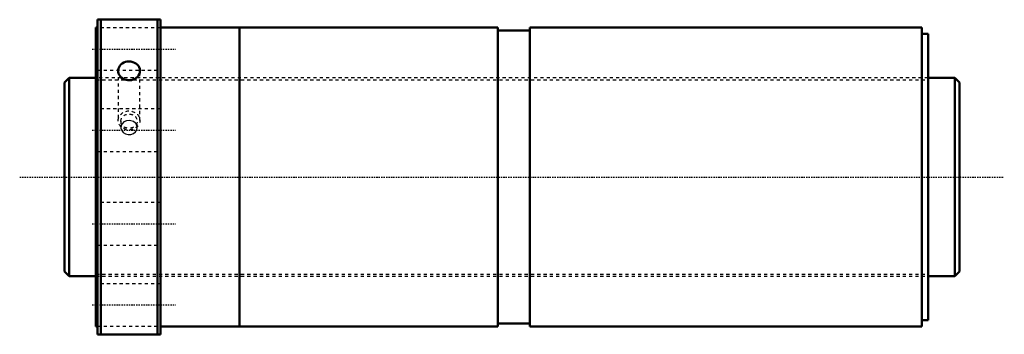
# Model space of a CAD drawing. Header units: millimetres. Extents: x -24 to 288, y -50 to 50.
import ezdxf

# ---------------------------------------------------------------- set-up
doc = ezdxf.new("R2010")
doc.units = ezdxf.units.MM
doc.linetypes.add('Center', pattern=[1.5, 0.45, -0.5, 0.05, -0.5])
doc.linetypes.add('Dashed', pattern=[2, 1, -1])
for name, color, linetype, lineweight in [('2d ConnectionPoints', 7, 'Continuous', 50), ('AM_0', 7, 'Continuous', 50), ('AM_5', 3, 'Continuous', 25), ('AM_7', 7, 'Center', 25), ('AM_9', 6, 'Dashed', 25)]:
    doc.layers.add(name, color=color, linetype=linetype, lineweight=lineweight)

# ---------------------------------------------------------------- blocks, each defined once
blk = doc.blocks.new('1_SDAN6330VX_4_nut_0_in_SDAN6330VX_4G0_284LC0_0G000__4')
at = {"layer": 'AM_0'}
for p, q in [((0.5, 50), (20.5, 50)), ((0.5, 50), (0.5, -50)), ((1.5, 50), (1.5, -50)), ((19.5, 50), (19.5, -50)), ((20.5, 50), (20.5, -50)), ((0, 47.5), (0, -47.5)), ((0.5, 47.5), (0, 47.5)), ((45.5, 47.5), (20.5, 47.5)), ((45.5, 47.5), (45.5, -47.5)), ((45.53, 47.5), (45.53, -47.5)), ((127.5, 47.5), (45.53, 47.5)), ((127.5, 47.5), (127.5, -47.5)), ((137.7, 47.5), (137.7, -47.5)), ((262, 47.5), (137.7, 47.5)), ((262, 47.5), (262, -47.5)), ((45.53, 46.5), (45.5, 46.5)), ((137.7, 46.55), (127.5, 46.55)), ((264, 45.5), (262, 45.5)), ((264, 45.5), (264, -45.5)), ((45.5, -46.5), (45.53, -46.5)), ((127.5, -46.55), (137.7, -46.55)), ((262, -45.5), (264, -45.5)), ((0, -47.5), (0.5, -47.5)), ((20.5, -47.5), (45.5, -47.5)), ((45.53, -47.5), (127.5, -47.5)), ((137.7, -47.5), (262, -47.5)), ((20.5, -50), (0.5, -50))]:
    blk.add_line(p, q, dxfattribs=at)
for points in [[(7.04, 33.75), (7.05, 33.94), (7.13, 34.43), (7.31, 34.91), (7.58, 35.35), (7.94, 35.74), (8.36, 36.08), (8.85, 36.35), (9.38, 36.55), (9.95, 36.66), (10.53, 36.7), (11.11, 36.66), (11.67, 36.53), (12.2, 36.32), (12.68, 36.05), (13.1, 35.7), (13.45, 35.31), (13.71, 34.86), (13.88, 34.38), (13.96, 33.75)], [(13.96, 33.75), (13.91, 33.25), (13.76, 32.75), (13.53, 32.29), (13.2, 31.86), (12.8, 31.49), (12.34, 31.18), (11.82, 30.94), (11.26, 30.79), (10.68, 30.72), (10.1, 30.73), (9.53, 30.83), (8.99, 31.02), (8.49, 31.28), (8.04, 31.62), (7.67, 32.01), (7.38, 32.46), (7.17, 32.93), (7.06, 33.43), (7.04, 33.75)]]:
    blk.add_lwpolyline(points, dxfattribs=at)
at = {"layer": 'AM_7'}
for p, q in [((-1.2, 40.66), (25.2, 40.66)), ((-1.2, 14.88), (25.2, 14.88)), ((-1.2, -14.88), (25.2, -14.88)), ((-1.2, -40.66), (25.2, -40.66))]:
    blk.add_line(p, q, dxfattribs=at)
at = {"layer": 'AM_9'}
for p, q in [((20.5, 47.41), (0.5, 47.41)), ((264, 31.5), (0, 31.5)), ((0.5, 33.91), (20.5, 33.91)), ((7.04, 33.75), (7.04, 18)), ((13.96, 18), (13.96, 33.75)), ((20.5, 21.63), (0.5, 21.63)), ((7.9, 17.75), (7.9, 15.75)), ((13.1, 15.75), (13.1, 17.75)), ((0.5, 8.13), (20.5, 8.13)), ((20.5, -8.13), (0.5, -8.13)), ((0.5, -21.63), (20.5, -21.63)), ((0, -31.5), (264, -31.5)), ((20.5, -33.91), (0.5, -33.91)), ((0.5, -47.41), (20.5, -47.41))]:
    blk.add_line(p, q, dxfattribs=at)
for points in [[(8.17, 16.74), (7.96, 16.24), (7.9, 15.75)], [(7.9, 15.75), (7.92, 15.49), (8.16, 14.76), (8.66, 14.13), (9.38, 13.68), (10.22, 13.46), (11.09, 13.51), (11.89, 13.81), (12.54, 14.33), (12.96, 15.01), (13.1, 15.75)], [(10.5, 17.95), (9.64, 17.83), (8.88, 17.48), (8.3, 16.93), (8.17, 16.74)], [(12.82, 16.75), (12.52, 17.14), (11.87, 17.62), (11.06, 17.9), (10.5, 17.95)], [(13.1, 15.75), (13.1, 15.76), (12.95, 16.5), (12.82, 16.75)]]:
    blk.add_lwpolyline(points, dxfattribs=at)
for centre, major_axis in [((10.5, 18), (-3.46, 0)), ((10.5, 17.75), (-2.6, 0))]:
    blk.add_ellipse(centre, major_axis=major_axis, ratio=0.866025, dxfattribs=at)
blk = doc.blocks.new('2_0SDAN6330VX_40Shaft_0_in_SDAN6330VX_4G0_284LC0_0G000__4')
at = {"layer": 'AM_0'}
for p, q in [((-8.5, 31.5), (-10, 30)), ((0, 31.5), (-8.5, 31.5)), ((-8.5, 31.5), (-8.5, -31.5)), ((272.5, 31.5), (264, 31.5)), ((272.5, 31.5), (272.5, -31.5)), ((274, 30), (272.5, 31.5)), ((-10, 30), (-10, -30)), ((274, 30), (274, -30)), ((-10, -30), (-8.5, -31.5)), ((272.5, -31.5), (274, -30)), ((-8.5, -31.5), (0, -31.5)), ((264, -31.5), (272.5, -31.5))]:
    blk.add_line(p, q, dxfattribs=at)
at = {"layer": 'AM_5', "linetype": 'Dashed'}
for p, q in [((0, 30.8865), (264, 30.8865)), ((0, -30.8865), (264, -30.8865))]:
    blk.add_line(p, q, dxfattribs=at)
at = {"layer": 'AM_7'}
blk.add_line((-24.2, 0), (288.2, 0), dxfattribs=at)
at = {"layer": 'AM_9'}
for p, q in [((264, 31.5), (0, 31.5)), ((0, -31.5), (264, -31.5))]:
    blk.add_line(p, q, dxfattribs=at)

msp = doc.modelspace()

# ---------------------------------------------------------------- linework, layer by layer
at = {"layer": '2d ConnectionPoints'}
for p in [(-10, 0), (0, 0), (274, 0)]:
    msp.add_point(p, dxfattribs=at)

# ---------------------------------------------------------------- block references
for name in ['1_SDAN6330VX_4_nut_0_in_SDAN6330VX_4G0_284LC0_0G000__4', '2_0SDAN6330VX_40Shaft_0_in_SDAN6330VX_4G0_284LC0_0G000__4']:
    msp.add_blockref(name, (0, 0))

doc.saveas('drawing.dxf')
